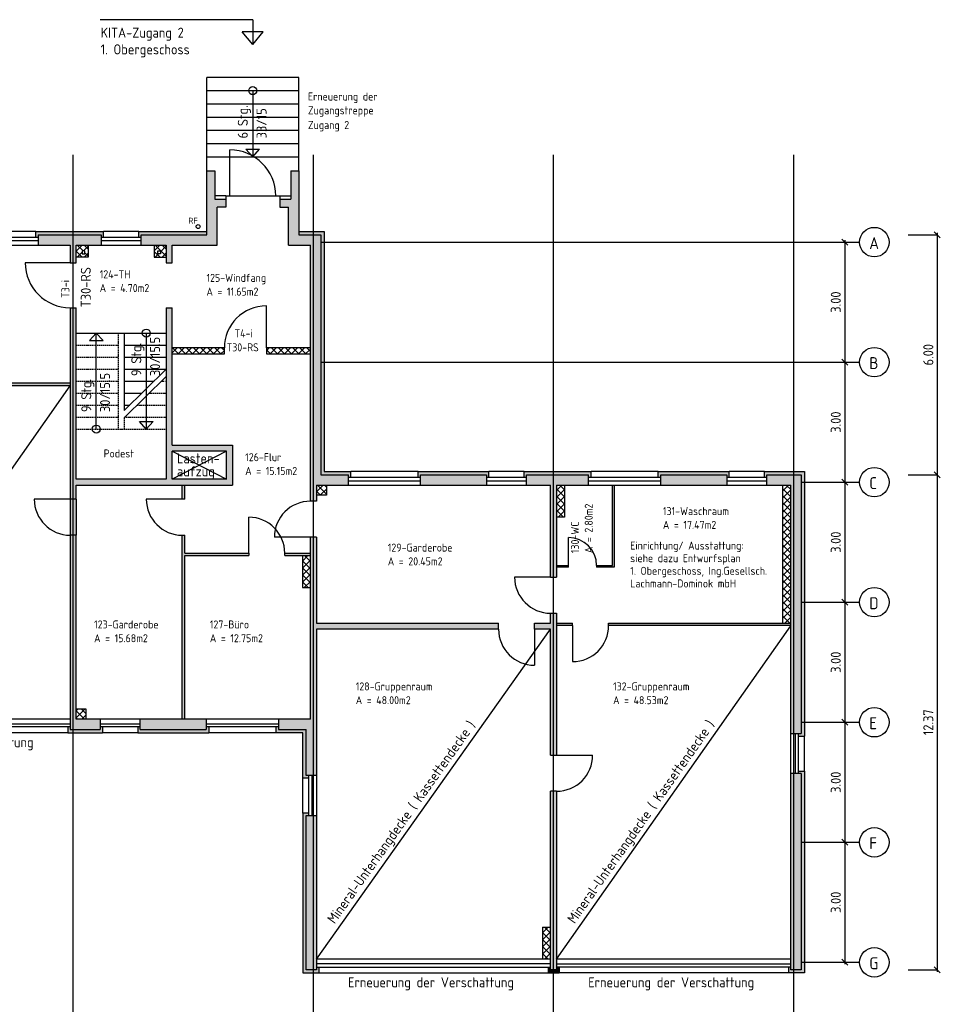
# Model space of a CAD drawing. Extents: x -112620 to -90450, y -13144 to 9644.
# Tile 25 of 34: x -102468 to -100169, y -4242 to -1782. Entities that reach past the tile are written whole.
import ezdxf

# ---------------------------------------------------------------- set-up
doc = ezdxf.new("R2010")
doc.units = 0
doc.header["$LTSCALE"] = 0.5
doc.header["$MEASUREMENT"] = 0
doc.linetypes.add('STRICHLINIE', pattern=[19.05, 12.7, -6.35])
doc.layers.get('0').update_dxf_attribs({"linetype": 'CONTINUOUS'})
doc.layers.get('DEFPOINTS').update_dxf_attribs({"linetype": 'CONTINUOUS'})
for name, color, linetype in [('ABBRUCH', 50, 'CONTINUOUS'), ('BEMAS', 30, 'CONTINUOUS'), ('BRAND', 12, 'CONTINUOUS'), ('DÄMM', 41, 'CONTINUOUS'), ('HILFSLINIE', 231, 'CONTINUOUS'), ('LAYER1NEUB', 10, 'CONTINUOUS'), ('PROFIL', 200, 'CONTINUOUS'), ('REGENWASSER', 20, 'CONTINUOUS'), ('RINGB', 104, 'CONTINUOUS'), ('SCHRAFF', 140, 'CONTINUOUS'), ('SCHRAFFB', 254, 'CONTINUOUS'), ('TREPPE', 3, 'CONTINUOUS'), ('WÄRMEÜBER', 240, 'CONTINUOUS')]:
    doc.layers.add(name, color=color, linetype=linetype)
doc.styles.get("Standard").update_dxf_attribs({"font": 'isocp3.shx', "height": 25})
doc.dimstyles.new('M100', dxfattribs={"dimtxt": 35, "dimasz": 15, "dimexe": 5, "dimexo": 5, "dimgap": 10, "dimtad": 1, "dimlfac": 0.01, "dimzin": 0, "dimtxsty": 'STANDARD', "dimblk1": 'OBLIQUE', "dimblk2": 'OBLIQUE', "dimsah": 1, "dimcen": 2.5, "dimdle": 5, "dimazin": 3, "dimtfac": 1, "dimtmove": 0, "dimatfit": 3, "dimtolj": 1, "dimtzin": 0})
pattern_1 = [(45, (6e-11, 3610.851), (-8.8388348, 8.8388348), []), (135, (6e-11, 3610.851), (-8.8388348, -8.8388348), [])]

# ---------------------------------------------------------------- blocks, each defined once
blk = doc.blocks.new('_OBLIQUE')
at = {"color": 0, "linetype": 'BYBLOCK'}
blk.add_line((-0.5, -0.5), (0.5, 0.5), dxfattribs=at)
blk = doc.blocks.new('*D737')
at = {"color": 0, "linetype": 'BYBLOCK'}
blk.add_line((-109569.1, -2681.5), (-109569.1, -3291.5), dxfattribs=at)
at = {"layer": 'DEFPOINTS', "color": 0, "linetype": 'BYBLOCK'}
for p in [(-109569.1, -2686.5), (-109569.1, -3286.5), (-109569.1, -3286.5)]:
    blk.add_point(p, dxfattribs=at)
at = {"color": 0, "linetype": 'BYBLOCK', "xscale": 15, "yscale": 15, "zscale": 15}
for p, rotation in [((-109569.1, -2686.5), 90), ((-109569.1, -3286.5), 270)]:
    blk.add_blockref('_OBLIQUE', p, dxfattribs=dict(at, rotation=rotation))
at = {"color": 0, "linetype": 'BYBLOCK', "insert": (-109591.6, -2986.5), "char_height": 25, "attachment_point": 5, "rotation": 90}
blk.add_mtext('\\A1;6.00', dxfattribs=at)
blk = doc.blocks.new('*D738')
at = {"color": 0, "linetype": 'BYBLOCK'}
blk.add_line((-109569.1, -3281.5), (-109569.1, -4528.5), dxfattribs=at)
at = {"layer": 'DEFPOINTS', "color": 0, "linetype": 'BYBLOCK'}
for p in [(-109569.1, -3286.5), (-109569.1, -4523.5), (-109569.1, -4523.5)]:
    blk.add_point(p, dxfattribs=at)
at = {"color": 0, "linetype": 'BYBLOCK', "xscale": 15, "yscale": 15, "zscale": 15}
for p, rotation in [((-109569.1, -3286.5), 90), ((-109569.1, -4523.5), 270)]:
    blk.add_blockref('_OBLIQUE', p, dxfattribs=dict(at, rotation=rotation))
at = {"color": 0, "linetype": 'BYBLOCK', "insert": (-109591.6, -3905), "char_height": 25, "attachment_point": 5, "rotation": 90}
blk.add_mtext('\\A1;12.37', dxfattribs=at)
blk = doc.blocks.new('*D746')
at = {"color": 0, "linetype": 'BYBLOCK'}
blk.add_line((-109800.2, -4200), (-109800.2, -4510), dxfattribs=at)
at = {"layer": 'DEFPOINTS', "color": 0, "linetype": 'BYBLOCK'}
for p in [(-109800.2, -4205), (-109800.2, -4505), (-109800.2, -4505)]:
    blk.add_point(p, dxfattribs=at)
at = {"color": 0, "linetype": 'BYBLOCK', "xscale": 15, "yscale": 15, "zscale": 15}
for p, rotation in [((-109800.2, -4205), 90), ((-109800.2, -4505), 270)]:
    blk.add_blockref('_OBLIQUE', p, dxfattribs=dict(at, rotation=rotation))
at = {"color": 0, "linetype": 'BYBLOCK', "insert": (-109822.7, -4355), "char_height": 25, "attachment_point": 5, "rotation": 90}
blk.add_mtext('\\A1;3.00', dxfattribs=at)
blk = doc.blocks.new('*D747')
at = {"color": 0, "linetype": 'BYBLOCK'}
blk.add_line((-109800.2, -3900), (-109800.2, -4210), dxfattribs=at)
at = {"layer": 'DEFPOINTS', "color": 0, "linetype": 'BYBLOCK'}
for p in [(-109800.2, -3905), (-109800.2, -4205), (-109800.2, -4205)]:
    blk.add_point(p, dxfattribs=at)
at = {"color": 0, "linetype": 'BYBLOCK', "xscale": 15, "yscale": 15, "zscale": 15}
for p, rotation in [((-109800.2, -3905), 90), ((-109800.2, -4205), 270)]:
    blk.add_blockref('_OBLIQUE', p, dxfattribs=dict(at, rotation=rotation))
at = {"color": 0, "linetype": 'BYBLOCK', "insert": (-109822.7, -4055), "char_height": 25, "attachment_point": 5, "rotation": 90}
blk.add_mtext('\\A1;3.00', dxfattribs=at)
blk = doc.blocks.new('*D748')
at = {"color": 0, "linetype": 'BYBLOCK'}
blk.add_line((-109800.2, -3600), (-109800.2, -3910), dxfattribs=at)
at = {"layer": 'DEFPOINTS', "color": 0, "linetype": 'BYBLOCK'}
for p in [(-109800.2, -3605), (-109800.2, -3905), (-109800.2, -3905)]:
    blk.add_point(p, dxfattribs=at)
at = {"color": 0, "linetype": 'BYBLOCK', "xscale": 15, "yscale": 15, "zscale": 15}
for p, rotation in [((-109800.2, -3605), 90), ((-109800.2, -3905), 270)]:
    blk.add_blockref('_OBLIQUE', p, dxfattribs=dict(at, rotation=rotation))
at = {"color": 0, "linetype": 'BYBLOCK', "insert": (-109822.7, -3755), "char_height": 25, "attachment_point": 5, "rotation": 90}
blk.add_mtext('\\A1;3.00', dxfattribs=at)
blk = doc.blocks.new('*D749')
at = {"color": 0, "linetype": 'BYBLOCK'}
blk.add_line((-109800.2, -3000), (-109800.2, -3310), dxfattribs=at)
at = {"layer": 'DEFPOINTS', "color": 0, "linetype": 'BYBLOCK'}
for p in [(-109800.2, -3005), (-109800.2, -3305), (-109800.2, -3305)]:
    blk.add_point(p, dxfattribs=at)
at = {"color": 0, "linetype": 'BYBLOCK', "xscale": 15, "yscale": 15, "zscale": 15}
for p, rotation in [((-109800.2, -3005), 90), ((-109800.2, -3305), 270)]:
    blk.add_blockref('_OBLIQUE', p, dxfattribs=dict(at, rotation=rotation))
at = {"color": 0, "linetype": 'BYBLOCK', "insert": (-109822.7, -3155), "char_height": 25, "attachment_point": 5, "rotation": 90}
blk.add_mtext('\\A1;3.00', dxfattribs=at)
blk = doc.blocks.new('*D750')
at = {"color": 0, "linetype": 'BYBLOCK'}
blk.add_line((-109800.2, -2700), (-109800.2, -3010), dxfattribs=at)
at = {"layer": 'DEFPOINTS', "color": 0, "linetype": 'BYBLOCK'}
for p in [(-109800.2, -2705), (-109800.2, -3005), (-109800.2, -3005)]:
    blk.add_point(p, dxfattribs=at)
at = {"color": 0, "linetype": 'BYBLOCK', "xscale": 15, "yscale": 15, "zscale": 15}
for p, rotation in [((-109800.2, -2705), 90), ((-109800.2, -3005), 270)]:
    blk.add_blockref('_OBLIQUE', p, dxfattribs=dict(at, rotation=rotation))
at = {"color": 0, "linetype": 'BYBLOCK', "insert": (-109822.7, -2855), "char_height": 25, "attachment_point": 5, "rotation": 90}
blk.add_mtext('\\A1;3.00', dxfattribs=at)
blk = doc.blocks.new('*D751')
at = {"color": 0, "linetype": 'BYBLOCK'}
blk.add_line((-109800.2, -3300), (-109800.2, -3610), dxfattribs=at)
at = {"layer": 'DEFPOINTS', "color": 0, "linetype": 'BYBLOCK'}
for p in [(-109800.2, -3305), (-109800.2, -3605), (-109800.2, -3605)]:
    blk.add_point(p, dxfattribs=at)
at = {"color": 0, "linetype": 'BYBLOCK', "xscale": 15, "yscale": 15, "zscale": 15}
for p, rotation in [((-109800.2, -3305), 90), ((-109800.2, -3605), 270)]:
    blk.add_blockref('_OBLIQUE', p, dxfattribs=dict(at, rotation=rotation))
at = {"color": 0, "linetype": 'BYBLOCK', "insert": (-109822.7, -3455), "char_height": 25, "attachment_point": 5, "rotation": 90}
blk.add_mtext('\\A1;3.00', dxfattribs=at)
blk = doc.blocks.new('*D859')
at = {"color": 0, "linetype": 'BYBLOCK'}
for p, q in [((-100176.1, 8518.6), (-100176.1, 7908.6)), ((-104693, -5451.2), (-104083, -5451.2))]:
    blk.add_line(p, q, dxfattribs=at)
at = {"layer": 'DEFPOINTS', "color": 0, "linetype": 'BYBLOCK'}
for p in [(-100176.1, 8513.6), (-100176.1, 7913.6), (-100176.1, 7913.6), (-104688, -5451.2), (-104088, -5451.2), (-104088, -5451.2)]:
    blk.add_point(p, dxfattribs=at)
at = {"color": 0, "linetype": 'BYBLOCK', "xscale": 15, "yscale": 15, "zscale": 15}
for p, rotation in [((-100176.1, 8513.6), 90), ((-100176.1, 7913.6), 270), ((-104688, -5451.2), 180)]:
    blk.add_blockref('_OBLIQUE', p, dxfattribs=dict(at, rotation=rotation))
blk.add_blockref('_OBLIQUE', (-104088, -5451.2), dxfattribs=at)
at = {"color": 0, "linetype": 'BYBLOCK', "insert": (-100198.6, 8213.6), "char_height": 25, "attachment_point": 5, "rotation": 90}
blk.add_mtext('\\A1;6.00', dxfattribs=at)
at = {"color": 0, "linetype": 'BYBLOCK', "insert": (-104388, -5428.7), "char_height": 25, "attachment_point": 5}
blk.add_mtext('\\A1;6.00', dxfattribs=at)
blk = doc.blocks.new('*D860')
at = {"color": 0, "linetype": 'BYBLOCK'}
for p, q in [((-100176.1, 7918.6), (-100176.1, 6671.6)), ((-104833, -5451.2), (-105428, -5451.2))]:
    blk.add_line(p, q, dxfattribs=at)
at = {"layer": 'DEFPOINTS', "color": 0, "linetype": 'BYBLOCK'}
for p in [(-100176.1, 7913.6), (-100176.1, 6676.6), (-100176.1, 6676.6), (-105423, -5451.2), (-105423, -5451.2), (-104838, -5451.2)]:
    blk.add_point(p, dxfattribs=at)
at = {"color": 0, "linetype": 'BYBLOCK', "xscale": 15, "yscale": 15, "zscale": 15}
for p, rotation in [((-100176.1, 7913.6), 90), ((-100176.1, 6676.6), 270), ((-105423, -5451.2), 180)]:
    blk.add_blockref('_OBLIQUE', p, dxfattribs=dict(at, rotation=rotation))
blk.add_blockref('_OBLIQUE', (-104838, -5451.2), dxfattribs=at)
at = {"color": 0, "linetype": 'BYBLOCK', "insert": (-100198.6, 7295.1), "char_height": 25, "attachment_point": 5, "rotation": 90}
blk.add_mtext('\\A1;12.37', dxfattribs=at)
at = {"color": 0, "linetype": 'BYBLOCK', "insert": (-105130.5, -5428.7), "char_height": 25, "attachment_point": 5}
blk.add_mtext('\\A1;5.85', dxfattribs=at)
blk = doc.blocks.new('*D861')
at = {"color": 0, "linetype": 'BYBLOCK'}
for p, q in [((-103558, 8986.8), (-101711, 8986.8)), ((-105598, -5381.2), (-106038, -5381.2))]:
    blk.add_line(p, q, dxfattribs=at)
at = {"layer": 'DEFPOINTS', "color": 0, "linetype": 'BYBLOCK'}
for p in [(-103553, 8986.8), (-101716, 8986.8), (-101716, 8986.8), (-106033, -5381.2), (-106033, -5381.2), (-105603, -5381.2)]:
    blk.add_point(p, dxfattribs=at)
at = {"color": 0, "linetype": 'BYBLOCK', "xscale": 15, "yscale": 15, "zscale": 15, "rotation": 180}
for p in [(-103553, 8986.8), (-106033, -5381.2)]:
    blk.add_blockref('_OBLIQUE', p, dxfattribs=at)
at = {"color": 0, "linetype": 'BYBLOCK', "xscale": 15, "yscale": 15, "zscale": 15}
for p in [(-101716, 8986.8), (-105603, -5381.2)]:
    blk.add_blockref('_OBLIQUE', p, dxfattribs=at)
at = {"color": 0, "linetype": 'BYBLOCK', "char_height": 25, "attachment_point": 5}
for s, insert in [('\\A1;18.37', (-102634.5, 9009.3)), ('\\A1;4.30', (-105818, -5358.7))]:
    blk.add_mtext(s, dxfattribs=dict(at, insert=insert))

msp = doc.modelspace()

# ---------------------------------------------------------------- hatches: boundary and pattern name
at = {"layer": 'ABBRUCH'}
h = msp.add_hatch(color=256, dxfattribs=at)
h.paths.add_polyline_path([(-102327.01, -2979.972), (-102334.51, -2979.972), (-102334.51, -3069.972), (-102327.01, -3069.972)])
h.paths.add_polyline_path([(-102334.51, -2979.972), (-102342.01, -2979.972), (-102342.01, -3069.972), (-102334.51, -3069.972)])
at = {"layer": 'DÄMM'}
for points in [[(-102264.51, -2318.972), (-102264.51, -2325.74), (-102258.51, -2325.74), (-102258.51, -2310.972), (-102428.01, -2310.972), (-102428.01, -2325.74), (-102422.01, -2325.74), (-102422.01, -2318.972)], [(-101996.01, -2318.972), (-101996.01, -2310.972), (-102170.51, -2310.972), (-102170.51, -2325.74), (-102164.51, -2325.74), (-102164.51, -2318.972)], [(-101716.01, -2318.972), (-101716.01, -2918.972), (-101647.01, -2918.972), (-101647.01, -2925.74), (-101641.01, -2925.74), (-101641.01, -2910.972), (-101708.01, -2910.972), (-101708.01, -2310.972), (-101776.01, -2310.972), (-101776.01, -2318.972)], [(-101302.01, -2918.972), (-101302.01, -2925.74), (-101296.01, -2925.74), (-101296.01, -2910.972), (-101473.01, -2910.972), (-101473.01, -2925.74), (-101467.01, -2925.74), (-101467.01, -2918.972)], [(-101208.01, -2910.972), (-101208.01, -2925.74), (-101202.01, -2925.74), (-101202.01, -2918.972), (-101047.01, -2918.972), (-101047.01, -2925.74), (-101041.01, -2925.74), (-101041.01, -2910.972)], [(-100873.01, -2910.972), (-100873.01, -2925.74), (-100867.01, -2925.74), (-100867.01, -2918.972), (-100702.01, -2918.972), (-100702.01, -2925.74), (-100696.01, -2925.74), (-100696.01, -2910.972)], [(-100508.01, -2910.972), (-100608.01, -2910.972), (-100608.01, -2925.74), (-100602.01, -2925.74), (-100602.01, -2918.972), (-100516.01, -2918.972), (-100516.01, -3565.972), (-100522.778, -3565.972), (-100522.778, -3571.972), (-100508.01, -3571.972)], [(-102342.01, -3555.972), (-102342.01, -3549.205), (-102348.01, -3549.205), (-102348.01, -3563.972), (-102261.01, -3563.972), (-102261.01, -3549.205), (-102267.01, -3549.205), (-102267.01, -3555.972)], [(-101996.01, -3563.972), (-101996.01, -3549.205), (-102002.01, -3549.205), (-102002.01, -3555.972), (-102167.01, -3555.972), (-102167.01, -3549.205), (-102173.01, -3549.205), (-102173.01, -3563.972)], [(-101753.01, -3555.972), (-101822.01, -3555.972), (-101822.01, -3549.205), (-101828.01, -3549.205), (-101828.01, -3563.972), (-101761.01, -3563.972), (-101761.01, -3676.972), (-101746.243, -3676.972), (-101746.243, -3670.972), (-101753.01, -3670.972)], [(-100516.01, -4155.972), (-100542.01, -4155.972), (-100542.01, -4149.205), (-100548.01, -4149.205), (-100548.01, -4163.972), (-100508.01, -4163.972), (-100508.01, -3659.972), (-100522.778, -3659.972), (-100522.778, -3665.972), (-100516.01, -3665.972)], [(-101753.01, -3770.972), (-101746.243, -3770.972), (-101746.243, -3764.972), (-101761.01, -3764.972), (-101761.01, -4163.972), (-101721.01, -4163.972), (-101721.01, -4149.205), (-101727.01, -4149.205), (-101727.01, -4155.972), (-101753.01, -4155.972)], [(-101142.01, -4155.972), (-101142.01, -4149.205), (-101148.01, -4149.205), (-101148.01, -4163.972), (-101121.01, -4163.972), (-101121.01, -4149.205), (-101127.01, -4149.205), (-101127.01, -4155.972)]]:
    msp.add_hatch(color=256, dxfattribs=at).paths.add_polyline_path(points)
at = {"layer": 'LAYER1NEUB'}
h = msp.add_hatch(dxfattribs=at)
h.set_pattern_fill('ANSI37', color=256, scale=100, style=0)
h.paths.add_polyline_path([(-102297.01, -2374.972), (-102297.01, -2344.972), (-102327.01, -2344.972), (-102327.01, -2374.972)])
h.paths.add_polyline_path([(-102312.51, -2366.472), (-102312.51, -2359.472), (-102305.51, -2359.472), (-102305.51, -2366.472)], flags=16)
h = msp.add_hatch(dxfattribs=at)
h.set_pattern_fill('ANSI37', color=256, scale=100, style=0)
h.paths.add_polyline_path([(-102102.01, -2374.972), (-102102.01, -2344.972), (-102132.01, -2344.972), (-102132.01, -2374.972)])
h.paths.add_polyline_path([(-102116.51, -2366.472), (-102123.51, -2366.472), (-102123.51, -2359.472), (-102116.51, -2359.472)], flags=16)
h = msp.add_hatch(dxfattribs=at)
h.set_pattern_fill('ANSI37', color=256, scale=100, style=0)
h.paths.add_polyline_path([(-101702.01, -2944.972), (-101727.01, -2944.972), (-101727.01, -2969.972), (-101702.01, -2969.972)])
h = msp.add_hatch(dxfattribs=at)
h.set_pattern_fill('ANSI37', color=256, scale=100, style=0)
h.set_pattern_definition(pattern_1)
h.paths.add_polyline_path([(-101107.01, -2944.972), (-101127.01, -2944.972), (-101127.01, -3024.972), (-101107.01, -3024.972)])
h = msp.add_hatch(dxfattribs=at)
h.set_pattern_fill('ANSI37', color=256, scale=100, style=0)
h.set_pattern_definition(pattern_1)
h.paths.add_polyline_path([(-100542.01, -2944.972), (-100562.01, -2944.972), (-100562.01, -3289.972), (-100542.01, -3289.972)])
h = msp.add_hatch(dxfattribs=at)
h.set_pattern_fill('ANSI37', color=256, scale=100, style=0)
h.set_pattern_definition([(45, (-1e-11, 3609.851), (-8.8388348, 8.8388348), []), (135, (-1e-11, 3609.851), (-8.8388348, -8.8388348), [])])
h.paths.add_polyline_path([(-101742.01, -3120.972), (-101762.01, -3120.972), (-101762.01, -3200.972), (-101742.01, -3200.972)])
h = msp.add_hatch(dxfattribs=at)
h.set_pattern_fill('ANSI37', color=256, scale=100, style=0)
h.paths.add_polyline_path([(-102302.01, -3504.972), (-102327.01, -3504.972), (-102327.01, -3529.972), (-102302.01, -3529.972)])
h = msp.add_hatch(dxfattribs=at)
h.set_pattern_fill('ANSI37', color=256, scale=100, style=0)
h.set_pattern_definition([(45, (600, 2680.851), (-8.8388348, 8.8388348), []), (135, (600, 2680.851), (-8.8388348, -8.8388348), [])])
h.paths.add_polyline_path([(-101142.01, -4049.972), (-101162.01, -4049.972), (-101162.01, -4129.972), (-101142.01, -4129.972)])
at = {"layer": 'RINGB'}
for points in [[(-101975.01, -2249.972), (-101953.51, -2249.972), (-101953.51, -2229.972), (-101981.01, -2229.972), (-101981.01, -2158.972), (-102001.01, -2158.972), (-102001.01, -2318.972), (-102164.51, -2318.972), (-102164.51, -2344.972), (-102102.01, -2344.972), (-102102.01, -2388.972), (-102087.01, -2388.972), (-102087.01, -2344.972), (-101975.01, -2344.972)], [(-101771.01, -2158.972), (-101791.01, -2158.972), (-101791.01, -2229.972), (-101818.51, -2229.972), (-101818.51, -2249.972), (-101797.01, -2249.972), (-101797.01, -2344.972), (-101742.01, -2344.972), (-101742.01, -2984.972), (-101727.01, -2984.972), (-101727.01, -2944.972), (-101647.01, -2944.972), (-101647.01, -2918.972), (-101716.01, -2918.972), (-101716.01, -2318.972), (-101771.01, -2318.972)], [(-102264.51, -2318.972), (-102422.01, -2318.972), (-102422.01, -2344.972), (-102342.01, -2344.972), (-102342.01, -2388.972), (-102327.01, -2388.972), (-102327.01, -2344.972), (-102264.51, -2344.972)], [(-101302.01, -2944.972), (-101302.01, -2918.972), (-101467.01, -2918.972), (-101467.01, -2944.972)], [(-101047.01, -2944.972), (-101047.01, -2918.972), (-101202.01, -2918.972), (-101202.01, -2944.972), (-101142.01, -2944.972), (-101142.01, -3174.972), (-101127.01, -3174.972), (-101127.01, -2944.972)], [(-100702.01, -2944.972), (-100702.01, -2918.972), (-100867.01, -2918.972), (-100867.01, -2944.972)], [(-100516.01, -2918.972), (-100602.01, -2918.972), (-100602.01, -2944.972), (-100542.01, -2944.972), (-100542.01, -3565.972), (-100516.01, -3565.972)], [(-102327.01, -3069.972), (-102342.01, -3069.972), (-102342.01, -3555.972), (-102267.01, -3555.972), (-102267.01, -3529.972), (-102327.01, -3529.972)], [(-101272.01, -3289.972), (-101727.01, -3289.972), (-101727.01, -3074.972), (-101742.01, -3074.972), (-101742.01, -3529.972), (-101822.01, -3529.972), (-101822.01, -3555.972), (-101753.01, -3555.972), (-101753.01, -3670.972), (-101727.01, -3670.972), (-101727.01, -3304.972), (-101272.01, -3304.972)], [(-101742.01, -3114.972), (-101806.01, -3114.972), (-101806.01, -3120.972), (-101742.01, -3120.972)], [(-101182.01, -3289.972), (-101182.01, -3304.972), (-101142.01, -3304.972), (-101142.01, -3619.972), (-101127.01, -3619.972), (-101127.01, -3264.972), (-101142.01, -3264.972), (-101142.01, -3289.972)], [(-102002.01, -3529.972), (-102167.01, -3529.972), (-102167.01, -3555.972), (-102002.01, -3555.972)], [(-100516.01, -3665.972), (-100542.01, -3665.972), (-100542.01, -4155.972), (-100516.01, -4155.972)], [(-101127.01, -3709.972), (-101142.01, -3709.972), (-101142.01, -4155.972), (-101127.01, -4155.972)], [(-101753.01, -4155.972), (-101727.01, -4155.972), (-101727.01, -3770.972), (-101753.01, -3770.972)]]:
    msp.add_hatch(color=256, dxfattribs=at).paths.add_polyline_path(points)
h = msp.add_hatch(color=256, dxfattribs=at)
h.paths.add_polyline_path([(-101937.01, -2844.972), (-102087.01, -2844.972), (-102087.01, -2501.472), (-102102.01, -2501.472), (-102102.01, -2929.972), (-102327.01, -2929.972), (-102327.01, -2501.472), (-102342.01, -2501.472), (-102342.01, -2979.972), (-102327.01, -2979.972), (-102327.01, -2944.972), (-101937.01, -2944.972)])
h.paths.add_polyline_path([(-102087.01, -2929.972), (-102087.01, -2859.972), (-101952.01, -2859.972), (-101952.01, -2929.972)], flags=16)
h = msp.add_hatch(color=256, dxfattribs=at)
h.paths.add_polyline_path([(-102342.01, -2689.972), (-102797.01, -2689.972), (-102797.01, -2695.972), (-102342.01, -2695.972)])
h.paths.add_polyline_path([(-102887.01, -2689.972), (-102927.01, -2689.972), (-102927.01, -2695.972), (-102887.01, -2695.972)])
h = msp.add_hatch(color=256, dxfattribs=at)
h.paths.add_polyline_path([(-101896.01, -3114.972), (-102056.01, -3114.972), (-102056.01, -3069.972), (-102062.01, -3069.972), (-102062.01, -3529.972), (-102056.01, -3529.972), (-102056.01, -3120.972), (-101896.01, -3120.972)])
h.paths.add_polyline_path([(-102056.01, -2944.972), (-102062.01, -2944.972), (-102062.01, -2979.972), (-102056.01, -2979.972)])
h = msp.add_hatch(color=256, dxfattribs=at)
h.paths.add_polyline_path([(-100983.01, -2944.972), (-100987.01, -2944.972), (-100987.01, -3145.972), (-101027.01, -3145.972), (-101027.01, -3149.972), (-100983.01, -3149.972)])
h.paths.add_polyline_path([(-101097.01, -3145.972), (-101127.01, -3145.972), (-101127.01, -3149.972), (-101097.01, -3149.972)])
h = msp.add_hatch(color=256, dxfattribs=at)
h.paths.add_polyline_path([(-101087.01, -3289.972), (-101127.01, -3289.972), (-101127.01, -3295.972), (-101087.01, -3295.972)])
h.paths.add_polyline_path([(-100542.01, -3289.972), (-100997.01, -3289.972), (-100997.01, -3295.972), (-100542.01, -3295.972)])
at = {"layer": 'SCHRAFF'}
h = msp.add_hatch(dxfattribs=at)
h.set_pattern_fill('ANSI37', color=256, scale=100, style=0)
h.set_pattern_definition([(135, (-207749.021, 300), (8.8388348, 8.8388348), []), (45, (-207749.021, 300), (8.8388348, -8.8388348), [])])
h.paths.add_polyline_path([(-102087.01, -2616.972), (-102087.01, -2601.972), (-101957.01, -2601.972), (-101957.01, -2616.972)])
h.paths.add_polyline_path([(-101852.01, -2616.972), (-101852.01, -2601.972), (-101742.01, -2601.972), (-101742.01, -2616.972)])

# ---------------------------------------------------------------- linework, layer by layer
at = {"layer": 'BEMAS'}
for p, q in [((-101886.01, -1781.749), (-102267.258, -1781.749)), ((-101886.01, -1781.749), (-101886.01, -1843.884)), ((-101886.01, -1843.884), (-101912.13, -1811.717)), ((-101859.891, -1811.717), (-101912.13, -1811.717)), ((-101886.01, -1843.884), (-101859.891, -1811.717)), ((-100249.02, -2318.972), (-100176.052, -2318.972)), ((-100249.02, -2918.972), (-100176.052, -2918.972)), ((-100249.02, -4155.972), (-100176.052, -4155.972))]:
    msp.add_line(p, q, dxfattribs=at)
at = {"layer": 'HILFSLINIE'}
for p, q in [((-102334.51, -4353.832), (-102334.51, -2118.972)), ((-101734.51, -4353.832), (-101734.51, -2118.972)), ((-101134.51, -4353.832), (-101134.51, -2118.972)), ((-100534.51, -4353.832), (-100534.51, -2118.972)), ((-101716.01, -2337.472), (-100370.172, -2337.472)), ((-101716.01, -2637.472), (-100370.172, -2637.472)), ((-100516.01, -2937.472), (-100370.172, -2937.472)), ((-100516.01, -3237.472), (-100370.172, -3237.472)), ((-100516.01, -3537.472), (-100370.172, -3537.472)), ((-100516.01, -3837.472), (-100370.172, -3837.472)), ((-100516.01, -4137.472), (-100370.172, -4137.472))]:
    msp.add_line(p, q, dxfattribs=at)
for centre in [(-100333.303, -2337.472), (-100333.303, -2637.472), (-100333.303, -2937.472), (-100333.303, -3237.472), (-100333.303, -3537.472), (-100333.303, -3837.472), (-100333.303, -4137.472)]:
    msp.add_circle(centre, 36.869, dxfattribs=at)
at = {"layer": 'LAYER1NEUB'}
for p, q in [((-102001.01, -2158.972), (-102001.01, -1925.972)), ((-101771.01, -1925.972), (-102001.01, -1925.972)), ((-101771.01, -2158.972), (-101771.01, -1925.972)), ((-102001.01, -1958.972), (-101771.01, -1958.972)), ((-101886.01, -1958.972), (-101886.01, -2123.972)), ((-102001.01, -1991.972), (-101771.01, -1991.972)), ((-102001.01, -2024.972), (-101771.01, -2024.972)), ((-102001.01, -2057.972), (-101771.01, -2057.972)), ((-102001.01, -2090.972), (-101771.01, -2090.972)), ((-101943.51, -2221.972), (-101943.51, -2106.972)), ((-101886.01, -2123.972), (-101903.086, -2105.234)), ((-101903.086, -2105.234), (-101868.934, -2105.234)), ((-101886.01, -2123.972), (-101868.934, -2105.234)), ((-102001.01, -2123.972), (-101771.01, -2123.972)), ((-101953.51, -2221.972), (-101818.51, -2221.972)), ((-102297.01, -2344.972), (-102297.01, -2374.972)), ((-102132.01, -2344.972), (-102132.01, -2374.972)), ((-102297.01, -2374.972), (-102327.01, -2374.972)), ((-102132.01, -2374.972), (-102102.01, -2374.972)), ((-102927.01, -3529.972), (-102342.01, -2696.867)), ((-101702.01, -2944.972), (-101702.01, -2969.972)), ((-101107.01, -2944.972), (-101107.01, -3024.972)), ((-101107.01, -2944.972), (-101107.01, -3024.972)), ((-100562.01, -3289.972), (-100562.01, -2944.972)), ((-100562.01, -3289.972), (-100562.01, -2944.972)), ((-101702.01, -2969.972), (-101727.01, -2969.972)), ((-102342.01, -2979.972), (-102432.01, -2979.972)), ((-102062.01, -2979.972), (-102152.01, -2979.972)), ((-101896.01, -3114.972), (-101896.01, -3024.972)), ((-101107.01, -3024.972), (-101127.01, -3024.972)), ((-101107.01, -3024.972), (-101127.01, -3024.972)), ((-101742.01, -3074.972), (-101832.01, -3074.972)), ((-101097.01, -3145.972), (-101097.01, -3075.972)), ((-101762.01, -3120.972), (-101762.01, -3200.972)), ((-101142.01, -3174.972), (-101232.01, -3174.972)), ((-101762.01, -3200.972), (-101742.01, -3200.972)), ((-101127.01, -4129.972), (-100542.01, -3296.867)), ((-101087.01, -3295.972), (-101087.01, -3385.972)), ((-101727.01, -4129.972), (-101142.01, -3304.972)), ((-101182.01, -3304.972), (-101182.01, -3394.972)), ((-102302.01, -3504.972), (-102327.01, -3504.972)), ((-102302.01, -3529.972), (-102302.01, -3504.972)), ((-101127.01, -3619.972), (-101037.01, -3619.972)), ((-101162.01, -4049.972), (-101162.01, -4129.972)), ((-101162.01, -4049.972), (-101142.01, -4049.972))]:
    msp.add_line(p, q, dxfattribs=at)
msp.add_circle((-101886.01, -1958.972), 10, dxfattribs=at)
for centre, radius, start, end in [((-101943.51, -2221.972), 115, 0, 90), ((-102342.01, -2979.972), 90, 180, 270), ((-102062.01, -2979.972), 90, 180, 270), ((-101742.01, -3074.972), 90, 90, 180), ((-101896.01, -3114.972), 90, 0, 90), ((-101097.01, -3145.972), 70, 0, 90), ((-101142.01, -3174.972), 90, 180, 270), ((-101087.01, -3295.972), 90, 270, 0), ((-101182.01, -3304.972), 90, 180, 270), ((-101127.01, -3619.972), 90, 270, 0)]:
    msp.add_arc(centre, radius, start, end, dxfattribs=at)
at = {"layer": 'PROFIL'}
for p, q in [((-102305.51, -2359.472), (-102312.51, -2359.472)), ((-102312.51, -2359.472), (-102312.51, -2366.472)), ((-102305.51, -2366.472), (-102305.51, -2359.472)), ((-102123.51, -2359.472), (-102116.51, -2359.472)), ((-102123.51, -2366.472), (-102123.51, -2359.472)), ((-102116.51, -2359.472), (-102116.51, -2366.472)), ((-102312.51, -2366.472), (-102305.51, -2366.472)), ((-102116.51, -2366.472), (-102123.51, -2366.472))]:
    msp.add_line(p, q, dxfattribs=at)
at = {"layer": 'REGENWASSER'}
msp.add_circle((-102022.455, -2298.581), 5, dxfattribs=at)
at = {"layer": 'SCHRAFF'}
for p, q in [((-102001.01, -2318.972), (-102001.01, -2158.972)), ((-102001.01, -2158.972), (-101981.01, -2158.972)), ((-101981.01, -2158.972), (-101981.01, -2229.972)), ((-101791.01, -2158.972), (-101791.01, -2229.972)), ((-101791.01, -2158.972), (-101771.01, -2158.972)), ((-101771.01, -2158.972), (-101771.01, -2318.972)), ((-101981.01, -2229.972), (-101953.51, -2229.972)), ((-101953.51, -2221.972), (-101953.51, -2249.972)), ((-101818.51, -2221.972), (-101818.51, -2249.972)), ((-101818.51, -2229.972), (-101791.01, -2229.972)), ((-101975.01, -2344.972), (-101975.01, -2249.972)), ((-101953.51, -2249.972), (-101975.01, -2249.972)), ((-101818.51, -2249.972), (-101797.01, -2249.972)), ((-101797.01, -2344.972), (-101797.01, -2249.972)), ((-102422.01, -2325.74), (-102602.01, -2325.74)), ((-102602.01, -2333.74), (-102422.01, -2333.74)), ((-102422.01, -2318.972), (-102422.01, -2344.972)), ((-102422.01, -2318.972), (-102264.51, -2318.972)), ((-102264.51, -2318.972), (-102264.51, -2344.972)), ((-102164.51, -2325.74), (-102264.51, -2325.74)), ((-102264.51, -2333.74), (-102164.51, -2333.74)), ((-102164.51, -2344.972), (-102164.51, -2318.972)), ((-102164.51, -2318.972), (-102001.01, -2318.972)), ((-101771.01, -2318.972), (-101716.01, -2318.972)), ((-101716.01, -2318.972), (-101716.01, -2918.972)), ((-102927.01, -2344.972), (-102342.01, -2344.972)), ((-102342.01, -2344.972), (-102342.01, -2388.972)), ((-102327.01, -2344.972), (-102102.01, -2344.972)), ((-102327.01, -2388.972), (-102327.01, -2344.972)), ((-102102.01, -2344.972), (-102102.01, -2388.972)), ((-102087.01, -2344.972), (-101975.01, -2344.972)), ((-102087.01, -2388.972), (-102087.01, -2344.972)), ((-101797.01, -2344.972), (-101742.01, -2344.972)), ((-101742.01, -2984.972), (-101742.01, -2344.972)), ((-102342.01, -2388.972), (-102454.51, -2388.972)), ((-102342.01, -2388.972), (-102327.01, -2388.972)), ((-102102.01, -2388.972), (-102087.01, -2388.972)), ((-102342.01, -2501.472), (-102342.01, -2979.972)), ((-102342.01, -2501.472), (-102327.01, -2501.472)), ((-102327.01, -2929.972), (-102327.01, -2501.472)), ((-102102.01, -2501.472), (-102102.01, -2929.972)), ((-102102.01, -2501.472), (-102087.01, -2501.472)), ((-102087.01, -2844.972), (-102087.01, -2501.472)), ((-101852.01, -2601.972), (-101852.01, -2496.972)), ((-101957.01, -2601.972), (-102087.01, -2601.972)), ((-101957.01, -2616.972), (-101957.01, -2601.972)), ((-101742.01, -2601.972), (-101852.01, -2601.972)), ((-101852.01, -2601.972), (-101852.01, -2616.972)), ((-102087.01, -2616.972), (-101957.01, -2616.972)), ((-101852.01, -2616.972), (-101742.01, -2616.972)), ((-102342.01, -2689.972), (-102797.01, -2689.972)), ((-102797.01, -2695.972), (-102342.01, -2695.972)), ((-102087.01, -2844.972), (-101937.01, -2844.972)), ((-101937.01, -2844.972), (-101937.01, -2944.972)), ((-101952.01, -2859.972), (-102087.01, -2859.972)), ((-102087.01, -2929.972), (-102087.01, -2859.972)), ((-102087.01, -2859.972), (-101952.01, -2929.972)), ((-101952.01, -2859.972), (-102087.01, -2929.972)), ((-101952.01, -2929.972), (-101952.01, -2859.972)), ((-101716.01, -2918.972), (-101647.01, -2918.972)), ((-101647.01, -2944.972), (-101647.01, -2918.972)), ((-101467.01, -2925.74), (-101647.01, -2925.74)), ((-101467.01, -2944.972), (-101467.01, -2918.972)), ((-101467.01, -2918.972), (-101302.01, -2918.972)), ((-101302.01, -2918.972), (-101302.01, -2944.972)), ((-101202.01, -2925.74), (-101302.01, -2925.74)), ((-101202.01, -2944.972), (-101202.01, -2918.972)), ((-101202.01, -2918.972), (-101047.01, -2918.972)), ((-101047.01, -2944.972), (-101047.01, -2918.972)), ((-100867.01, -2925.74), (-101047.01, -2925.74)), ((-100867.01, -2944.972), (-100867.01, -2918.972)), ((-100867.01, -2918.972), (-100702.01, -2918.972)), ((-100702.01, -2918.972), (-100702.01, -2944.972)), ((-100602.01, -2925.74), (-100702.01, -2925.74)), ((-100602.01, -2944.972), (-100602.01, -2918.972)), ((-100602.01, -2918.972), (-100516.01, -2918.972)), ((-100516.01, -2918.972), (-100516.01, -3565.972)), ((-102102.01, -2929.972), (-102327.01, -2929.972)), ((-102327.01, -2944.972), (-101937.01, -2944.972)), ((-102327.01, -2979.972), (-102327.01, -2944.972)), ((-101952.01, -2929.972), (-102087.01, -2929.972)), ((-102062.01, -2979.972), (-102062.01, -2944.972)), ((-102056.01, -2979.972), (-102056.01, -2944.972)), ((-101727.01, -2944.972), (-101142.01, -2944.972)), ((-101727.01, -2944.972), (-101727.01, -2984.972)), ((-101647.01, -2933.74), (-101467.01, -2933.74)), ((-101302.01, -2933.74), (-101202.01, -2933.74)), ((-101142.01, -3174.972), (-101142.01, -2944.972)), ((-101127.01, -2944.972), (-101127.01, -3174.972)), ((-101127.01, -2944.972), (-100967.01, -2944.972)), ((-101127.01, -2944.972), (-100542.01, -2944.972)), ((-101047.01, -2933.74), (-100867.01, -2933.74)), ((-100987.01, -3145.972), (-100987.01, -2944.972)), ((-100983.01, -2944.972), (-100983.01, -3149.972)), ((-100702.01, -2933.74), (-100602.01, -2933.74)), ((-100542.01, -4155.972), (-100542.01, -2944.972)), ((-102327.01, -2979.972), (-102342.01, -2979.972)), ((-102056.01, -2979.972), (-102062.01, -2979.972)), ((-101727.01, -2984.972), (-101742.01, -2984.972)), ((-102327.01, -3069.972), (-102342.01, -3069.972)), ((-102342.01, -3069.972), (-102342.01, -3555.972)), ((-102327.01, -3529.972), (-102327.01, -3069.972)), ((-102062.01, -3529.972), (-102062.01, -3069.972)), ((-102062.01, -3069.972), (-102056.01, -3069.972)), ((-102056.01, -3114.972), (-102056.01, -3069.972)), ((-101742.01, -3529.972), (-101742.01, -3074.972)), ((-101727.01, -3074.972), (-101742.01, -3074.972)), ((-101727.01, -3074.972), (-101727.01, -3289.972)), ((-102056.01, -3114.972), (-101896.01, -3114.972)), ((-102056.01, -3529.972), (-102056.01, -3120.972)), ((-102056.01, -3120.972), (-101896.01, -3120.972)), ((-101896.01, -3114.972), (-101896.01, -3120.972)), ((-101806.01, -3120.972), (-101806.01, -3114.972)), ((-101806.01, -3114.972), (-101742.01, -3114.972)), ((-101806.01, -3120.972), (-101742.01, -3120.972)), ((-101127.01, -3145.972), (-101097.01, -3145.972)), ((-101097.01, -3149.972), (-101097.01, -3145.972)), ((-101027.01, -3145.972), (-101027.01, -3149.972)), ((-101027.01, -3145.972), (-100987.01, -3145.972)), ((-101097.01, -3149.972), (-101127.01, -3149.972)), ((-100983.01, -3149.972), (-101027.01, -3149.972)), ((-101142.01, -3174.972), (-101127.01, -3174.972)), ((-101142.01, -3289.972), (-101142.01, -3264.972)), ((-101142.01, -3264.972), (-101127.01, -3264.972)), ((-101127.01, -3264.972), (-101127.01, -3619.972)), ((-101727.01, -3289.972), (-101272.01, -3289.972)), ((-101272.01, -3304.972), (-101272.01, -3289.972)), ((-101182.01, -3304.972), (-101182.01, -3289.972)), ((-101182.01, -3289.972), (-101142.01, -3289.972)), ((-101127.01, -3289.972), (-101087.01, -3289.972)), ((-101087.01, -3295.972), (-101127.01, -3295.972)), ((-101087.01, -3295.972), (-101087.01, -3289.972)), ((-100997.01, -3295.972), (-100997.01, -3289.972)), ((-100997.01, -3289.972), (-100542.01, -3289.972)), ((-100542.01, -3295.972), (-100997.01, -3295.972)), ((-101727.01, -3304.972), (-101727.01, -4155.972)), ((-101272.01, -3304.972), (-101727.01, -3304.972)), ((-101142.01, -3304.972), (-101182.01, -3304.972)), ((-101142.01, -3619.972), (-101142.01, -3304.972)), ((-102342.01, -3529.972), (-102927.01, -3529.972)), ((-102927.01, -3541.205), (-102342.01, -3541.205)), ((-101742.01, -3529.972), (-102327.01, -3529.972)), ((-102267.01, -3529.972), (-102267.01, -3555.972)), ((-102267.01, -3541.205), (-102167.01, -3541.205)), ((-102167.01, -3555.972), (-102167.01, -3529.972)), ((-102002.01, -3529.972), (-102002.01, -3555.972)), ((-102002.01, -3541.205), (-101822.01, -3541.205)), ((-101822.01, -3529.972), (-101822.01, -3555.972)), ((-102342.01, -3549.205), (-102927.01, -3549.205)), ((-102342.01, -3555.972), (-102267.01, -3555.972)), ((-102167.01, -3549.205), (-102267.01, -3549.205)), ((-102167.01, -3555.972), (-102002.01, -3555.972)), ((-101822.01, -3549.205), (-102002.01, -3549.205)), ((-101822.01, -3555.972), (-101753.01, -3555.972)), ((-101753.01, -3670.972), (-101753.01, -3555.972)), ((-100542.01, -3565.972), (-100516.01, -3565.972)), ((-100530.778, -3565.972), (-100530.778, -3665.972)), ((-100522.778, -3665.972), (-100522.778, -3565.972)), ((-101142.01, -3619.972), (-101127.01, -3619.972)), ((-100516.01, -3665.972), (-100542.01, -3665.972)), ((-100516.01, -3665.972), (-100516.01, -4155.972)), ((-101727.01, -3670.972), (-101753.01, -3670.972)), ((-101746.243, -3770.972), (-101746.243, -3670.972)), ((-101738.243, -3670.972), (-101738.243, -3770.972)), ((-101142.01, -4155.972), (-101142.01, -3709.972)), ((-101127.01, -3709.972), (-101142.01, -3709.972)), ((-101127.01, -3709.972), (-101127.01, -4155.972)), ((-101753.01, -4155.972), (-101753.01, -3770.972)), ((-101753.01, -3770.972), (-101727.01, -3770.972)), ((-101142.01, -4129.972), (-101727.01, -4129.972)), ((-100542.01, -4129.972), (-101127.01, -4129.972)), ((-101727.01, -4155.972), (-101753.01, -4155.972)), ((-101142.01, -4141.205), (-101727.01, -4141.205)), ((-101727.01, -4149.205), (-101142.01, -4149.205)), ((-101127.01, -4155.972), (-101142.01, -4155.972)), ((-101127.01, -4141.205), (-100542.01, -4141.205)), ((-100542.01, -4149.205), (-101127.01, -4149.205)), ((-100516.01, -4155.972), (-100542.01, -4155.972))]:
    msp.add_line(p, q, dxfattribs=at)
for centre, radius, start, end in [((-102342.01, -2388.972), 112.5, 180, 270), ((-101852.01, -2601.972), 105, 90, 180)]:
    msp.add_arc(centre, radius, start, end, dxfattribs=at)
at = {"layer": 'SCHRAFFB'}
for p, q in [((-102428.01, -2310.972), (-102596.01, -2310.972)), ((-102170.51, -2310.972), (-102258.51, -2310.972)), ((-101473.01, -2910.972), (-101641.01, -2910.972)), ((-101208.01, -2910.972), (-101296.01, -2910.972)), ((-100873.01, -2910.972), (-101041.01, -2910.972)), ((-100608.01, -2910.972), (-100696.01, -2910.972)), ((-102348.01, -3563.972), (-102921.01, -3563.972)), ((-102173.01, -3563.972), (-102261.01, -3563.972)), ((-101828.01, -3563.972), (-101996.01, -3563.972)), ((-100508.01, -3659.972), (-100508.01, -3571.972)), ((-101761.01, -3764.972), (-101761.01, -3676.972)), ((-101721.01, -4163.972), (-101148.01, -4163.972)), ((-100548.01, -4163.972), (-101121.01, -4163.972))]:
    msp.add_line(p, q, dxfattribs=at)
at = {"layer": 'TREPPE'}
for p, q in [((-102327.01, -2564.972), (-102207.01, -2564.972)), ((-102277.01, -2564.972), (-102294.086, -2583.711)), ((-102294.086, -2583.711), (-102259.934, -2583.711)), ((-102277.01, -2804.972), (-102277.01, -2564.972)), ((-102277.01, -2564.972), (-102259.934, -2583.711)), ((-102207.01, -2564.972), (-102207.01, -2758.25)), ((-102207.01, -2564.972), (-102102.01, -2564.972)), ((-102152.01, -2564.972), (-102152.01, -2804.972)), ((-102207.01, -2594.972), (-102102.01, -2594.972)), ((-102207.01, -2624.972), (-102102.01, -2624.972)), ((-102207.01, -2654.972), (-102102.01, -2654.972)), ((-102207.01, -2758.25), (-102102.01, -2655.243)), ((-102207.01, -2776.62), (-102102.01, -2673.614)), ((-102207.01, -2684.972), (-102132.315, -2684.972)), ((-102207.01, -2714.972), (-102162.895, -2714.972)), ((-102207.01, -2744.972), (-102193.476, -2744.972)), ((-102152.01, -2804.972), (-102169.086, -2786.234)), ((-102169.086, -2786.234), (-102134.934, -2786.234)), ((-102152.01, -2804.972), (-102134.934, -2786.234))]:
    msp.add_line(p, q, dxfattribs=at)
at = {"layer": 'TREPPE', "linetype": 'STRICHLINIE', "ltscale": 0.5}
for p, q in [((-102222.01, -2564.972), (-102222.01, -2804.972)), ((-102327.01, -2594.972), (-102222.01, -2594.972)), ((-102327.01, -2624.972), (-102222.01, -2624.972)), ((-102327.01, -2654.972), (-102222.01, -2654.972)), ((-102327.01, -2684.972), (-102222.01, -2684.972)), ((-102327.01, -2714.972), (-102222.01, -2714.972)), ((-102144.17, -2714.972), (-102102.01, -2714.972)), ((-102327.01, -2744.972), (-102222.01, -2744.972)), ((-102174.75, -2744.972), (-102102.01, -2744.972)), ((-102327.01, -2774.972), (-102222.01, -2774.972)), ((-102207.01, -2774.972), (-102102.01, -2774.972)), ((-102207.01, -2776.62), (-102207.01, -2804.972)), ((-102327.01, -2804.972), (-102102.01, -2804.972))]:
    msp.add_line(p, q, dxfattribs=at)
at = {"layer": 'TREPPE', "linetype": 'STRICHLINIE'}
msp.add_line((-102113.589, -2684.972), (-102102.01, -2684.972), dxfattribs=at)
at = {"layer": 'TREPPE'}
for centre in [(-102152.01, -2564.972), (-102277.01, -2804.972)]:
    msp.add_circle(centre, 10, dxfattribs=at)
at = {"layer": 'WÄRMEÜBER'}
for p, q in [((-101953.51, -2221.972), (-101981.01, -2221.972)), ((-101818.51, -2221.972), (-101791.01, -2221.972)), ((-102428.01, -2325.74), (-102428.01, -2310.972)), ((-102428.01, -2310.972), (-102258.51, -2310.972)), ((-102258.51, -2325.74), (-102258.51, -2310.972)), ((-102170.51, -2325.74), (-102170.51, -2310.972)), ((-102170.51, -2310.972), (-102001.01, -2310.972)), ((-101771.01, -2310.972), (-101708.01, -2310.972)), ((-101708.01, -2310.972), (-101708.01, -2910.972)), ((-101708.01, -2910.972), (-101641.01, -2910.972)), ((-101641.01, -2925.74), (-101641.01, -2910.972)), ((-101473.01, -2925.74), (-101473.01, -2910.972)), ((-101473.01, -2910.972), (-101296.01, -2910.972)), ((-101296.01, -2925.74), (-101296.01, -2910.972)), ((-101208.01, -2925.74), (-101208.01, -2910.972)), ((-101208.01, -2910.972), (-101041.01, -2910.972)), ((-101041.01, -2925.74), (-101041.01, -2910.972)), ((-100873.01, -2925.74), (-100873.01, -2910.972)), ((-100873.01, -2910.972), (-100696.01, -2910.972)), ((-100696.01, -2925.74), (-100696.01, -2910.972)), ((-100608.01, -2925.74), (-100608.01, -2910.972)), ((-100608.01, -2910.972), (-100508.01, -2910.972)), ((-100508.01, -2910.972), (-100508.01, -3571.972)), ((-102342.01, -2979.972), (-102342.01, -3069.972)), ((-102327.01, -2979.972), (-102327.01, -3069.972)), ((-102348.01, -3549.205), (-102348.01, -3563.972)), ((-102348.01, -3563.972), (-102261.01, -3563.972)), ((-102261.01, -3549.205), (-102261.01, -3563.972)), ((-102173.01, -3549.205), (-102173.01, -3563.972)), ((-102173.01, -3563.972), (-101996.01, -3563.972)), ((-101996.01, -3549.205), (-101996.01, -3563.972)), ((-101828.01, -3549.205), (-101828.01, -3563.972)), ((-101761.01, -3563.972), (-101828.01, -3563.972)), ((-101761.01, -3676.972), (-101761.01, -3563.972)), ((-100522.778, -3571.972), (-100508.01, -3571.972)), ((-100522.778, -3659.972), (-100508.01, -3659.972)), ((-100508.01, -3659.972), (-100508.01, -4163.972)), ((-101746.243, -3676.972), (-101761.01, -3676.972)), ((-101746.243, -3764.972), (-101761.01, -3764.972)), ((-101761.01, -3764.972), (-101761.01, -4163.972)), ((-101721.01, -4149.205), (-101721.01, -4163.972)), ((-101148.01, -4149.205), (-101148.01, -4163.972)), ((-101121.01, -4149.205), (-101121.01, -4163.972)), ((-100548.01, -4149.205), (-100548.01, -4163.972)), ((-101761.01, -4163.972), (-101721.01, -4163.972)), ((-101148.01, -4163.972), (-101121.01, -4163.972)), ((-100508.01, -4163.972), (-100548.01, -4163.972))]:
    msp.add_line(p, q, dxfattribs=at)

# ---------------------------------------------------------------- texts
at = {"layer": 'BEMAS'}
for s, height, p in [('KITA-Zugang 2', 25, (-102266.021, -1826.514)), ('1. Obergeschoss', 25, (-102266.021, -1868.251)), ('124-TH', 20, (-102268.399, -2427.918)), ('125-Windfang', 20, (-102001.631, -2436.814)), ('A = 4.70m2', 20, (-102268.399, -2462.346)), ('A = 11.65m2', 20, (-102001.631, -2471.242)), ('Lasten-', 25, (-102075.335, -2890.557)), ('126-Flur', 20, (-101904.906, -2885.012)), ('aufzug', 25, (-102075.335, -2923.057)), ('A = 15.15m2', 20, (-101904.906, -2919.44)), ('131-Waschraum', 20, (-100861.495, -3019.738)), ('A = 17.47m2', 20, (-100861.495, -3054.166)), ('129-Garderobe', 20, (-101548.739, -3110.948)), ('Einrichtung/ Ausstattung:', 20, (-100943.108, -3105.91)), ('A = 20.45m2', 20, (-101548.739, -3145.376)), ('siehe dazu Entwurfsplan', 20, (-100943.108, -3137.483)), ('1. Obergeschoss, Ing.Gesellsch.', 20, (-100943.108, -3169.055)), ('Lachmann-Dominok mbH', 20, (-100943.108, -3200.628)), ('123-Garderobe', 20, (-102282.364, -3303.069)), ('127-Büro', 20, (-101993.191, -3303.069)), ('A = 15.68m2', 20, (-102282.364, -3337.497)), ('A = 12.75m2', 20, (-101993.191, -3337.497)), ('128-Gruppenraum', 20, (-101628.807, -3457.9)), ('132-Gruppenraum', 20, (-100986.005, -3457.9)), ('A = 48.00m2', 20, (-101628.807, -3492.328)), ('A = 48.53m2', 20, (-100986.005, -3492.328))]:
    msp.add_text(s, height=height, dxfattribs=at).set_placement(p)
for s, p in [('A = 2.80m2', (-101036.765, -3114.89)), ('130-WC', (-101071.193, -3114.89))]:
    msp.add_text(s, height=20, rotation=90, dxfattribs=at).set_placement(p)
at = {"layer": 'BRAND'}
msp.add_text('T30-RS', height=25, rotation=90, dxfattribs=at).set_placement((-102290.554, -2500.447))
msp.add_text('T30-RS', height=20, dxfattribs=at).set_placement((-101951.374, -2610.426))
at = {"layer": 'HILFSLINIE'}
for s, p in [('A', (-100345.988, -2354.896)), ('B', (-100345.988, -2654.896)), ('C', (-100345.988, -2954.896)), ('D', (-100345.988, -3254.896)), ('E', (-100345.988, -3554.896)), ('F', (-100345.988, -3854.896)), ('G', (-100345.988, -4154.896))]:
    msp.add_text(s, height=30, dxfattribs=at).set_placement(p)
at = {"layer": 'LAYER1NEUB'}
for s, height, p in [('Erneuerung der', 20, (-101748.216, -1983.607)), ('Zugangstreppe', 20, (-101748.216, -2018.12)), ('Zugang 2', 20, (-101748.216, -2054.79)), ('Erneuerung der Verschattung', 25, (-102848.055, -3599.892)), ('Erneuerung der Verschattung', 25, (-101648.055, -4199.892)), ('Erneuerung der Verschattung', 25, (-101048.055, -4199.892))]:
    msp.add_text(s, height=height, dxfattribs=at).set_placement(p)
for s, rotation, p in [('6 Stg.', 90, (-101898.369, -2078.246)), ('33/15', 90, (-101851.582, -2078.246)), ('Mineral-Unterhangdecke ( Kassettendecke )', 54.659893, (-101681.534, -4043.047)), ('Mineral-Unterhangdecke ( Kassettendecke )', 54.923779, (-101081.935, -4042.838))]:
    msp.add_text(s, height=25, rotation=rotation, dxfattribs=at).set_placement(p)
at = {"layer": 'REGENWASSER'}
msp.add_text('RF', height=15, dxfattribs=at).set_placement((-102046.945, -2291.541))
at = {"layer": 'TREPPE'}
for s, p in [('30/15.5', (-102117.582, -2672.246)), ('9 Stg.', (-102164.369, -2672.246)), ('30/15.5', (-102242.582, -2762.246)), ('9 Stg.', (-102289.369, -2762.246))]:
    msp.add_text(s, height=25, rotation=90, dxfattribs=at).set_placement(p)
msp.add_text('Podest', height=20, dxfattribs=at).set_placement((-102258.468, -2875.783))
at = {"layer": 'WÄRMEÜBER'}
msp.add_text('T3-i', height=20, rotation=90, dxfattribs=at).set_placement((-102344.11, -2476.948))
msp.add_text('T4-i', height=20, dxfattribs=at).set_placement((-101931.637, -2575.534))

# ---------------------------------------------------------------- dimensions: what is measured, and where the dimension line sits
at = {"layer": 'BEMAS'}
for base, p1, p2, picture, middle in [((-106033.01, -5381.182), (-105603.01, -5381.182), (-106033.01, -5381.182), '*D861', (-105818.01, -5358.682)), ((-104088.01, -5451.182), (-104688.01, -5451.182), (-104088.01, -5451.182), '*D859', (-104388.01, -5428.682)), ((-105423.01, -5451.182), (-104838.01, -5451.182), (-105423.01, -5451.182), '*D860', (-105130.51, -5428.682))]:
    dim = msp.add_linear_dim(base=base, p1=p1, p2=p2, dimstyle='M100', dxfattribs=at)
    dim.commit()
    dim.dimension.update_dxf_attribs({"geometry": picture, "text_midpoint": middle})
for base, p1, p2, picture, middle in [((-100176.052, -2918.972), (-100176.052, -2318.972), (-100176.052, -2918.972), '*D737', (-100198.552, -2618.972)), ((-100176.052, -4155.972), (-100176.052, -2918.972), (-100176.052, -4155.972), '*D738', (-100198.555, -3537.472))]:
    dim = msp.add_linear_dim(base=base, p1=p1, p2=p2, angle=90, dimstyle='M100', dxfattribs=at)
    dim.commit()
    dim.dimension.update_dxf_attribs({"geometry": picture, "text_midpoint": middle, "insert": (9393.068, 367.558)})
at = {"layer": 'HILFSLINIE'}
for base, p1, p2, picture, middle in [((-100407.11, -2637.472), (-100407.11, -2337.472), (-100407.11, -2637.472), '*D750', (-100429.61, -2487.472)), ((-100407.11, -2937.472), (-100407.11, -2637.472), (-100407.11, -2937.472), '*D749', (-100429.61, -2787.472)), ((-100407.11, -3237.472), (-100407.11, -2937.472), (-100407.11, -3237.472), '*D751', (-100429.61, -3087.472)), ((-100407.11, -3537.472), (-100407.11, -3237.472), (-100407.11, -3537.472), '*D748', (-100429.61, -3387.472)), ((-100407.11, -3837.472), (-100407.11, -3537.472), (-100407.11, -3837.472), '*D747', (-100429.61, -3687.472)), ((-100407.11, -4137.472), (-100407.11, -3837.472), (-100407.11, -4137.472), '*D746', (-100429.61, -3987.472))]:
    dim = msp.add_linear_dim(base=base, p1=p1, p2=p2, angle=90, dimstyle='M100', dxfattribs=at)
    dim.commit()
    dim.dimension.update_dxf_attribs({"geometry": picture, "text_midpoint": middle, "insert": (9393.068, 367.558)})
at = {"layer": 'SCHRAFF'}
dim = msp.add_linear_dim(base=(-101716.01, 8986.837), p1=(-103553.01, 8986.837), p2=(-101716.01, 8986.837), dimstyle='M100', dxfattribs=at)
dim.commit()
dim.dimension.update_dxf_attribs({"geometry": '*D861', "text_midpoint": (-102634.51, 9009.337)})
for base, p1, p2, picture, middle in [((-100176.052, 7913.58), (-100176.052, 8513.58), (-100176.052, 7913.58), '*D859', (-100198.552, 8213.58)), ((-100176.052, 6676.58), (-100176.052, 7913.58), (-100176.052, 6676.58), '*D860', (-100198.555, 7295.08))]:
    dim = msp.add_linear_dim(base=base, p1=p1, p2=p2, angle=90, dimstyle='M100', dxfattribs=at)
    dim.commit()
    dim.dimension.update_dxf_attribs({"geometry": picture, "text_midpoint": middle})

doc.saveas('drawing.dxf')
